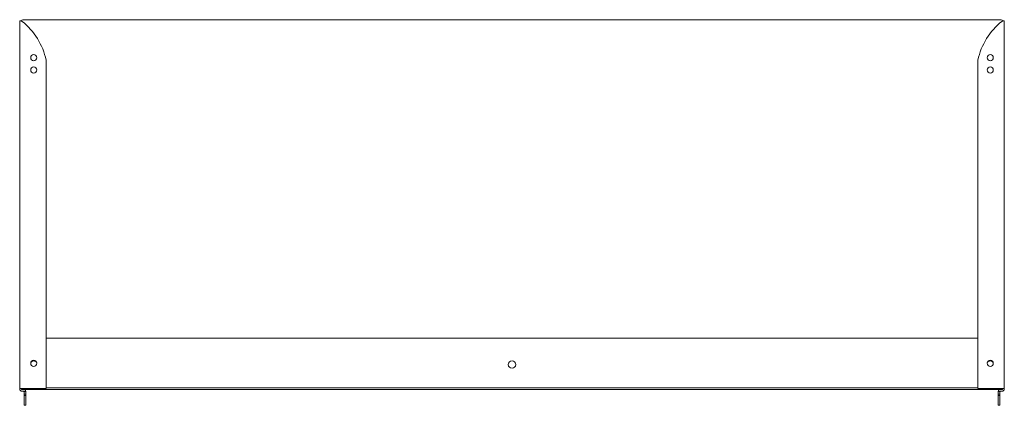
# Model space of a CAD drawing. Header units: millimetres. Extents: x -402 to 402, y -157 to 157.
import ezdxf

# ---------------------------------------------------------------- set-up
doc = ezdxf.new("R2010")
doc.units = ezdxf.units.MM

msp = doc.modelspace()

# ---------------------------------------------------------------- linework, layer by layer
at = {"color": 0, "linetype": 'Continuous', "lineweight": 0}
for p, q in [((-401.5, 156.14), (-401.5, -143.36)), ((-400.47, 156.14), (-401.5, 156.14)), ((-399.74, 156.14), (-400.47, 156.14)), ((-399, 157.08), (399, 157.08)), ((399.74, 156.14), (400.47, 156.14)), ((400.47, 156.14), (401.5, 156.14)), ((401.5, 156.14), (401.5, -143.36)), ((-380, 124.14), (-380, -143.36)), ((380, 124.14), (380, -143.36)), ((380, -102.42), (-380, -102.42)), ((-401.5, -143.67), (-401.5, -143.36)), ((-399.5, -143.36), (-401.5, -143.36)), ((-400, -144.17), (-400, -143.36)), ((400, -144.17), (-400, -144.17)), ((-399.5, -143.36), (-380, -143.36)), ((-380, -142.92), (380, -142.92)), ((399.5, -143.36), (380, -143.36)), ((399.5, -143.36), (401.5, -143.36)), ((400, -143.36), (400, -144.17)), ((401.5, -143.67), (401.5, -143.36)), ((-398.47, -145.67), (-399.5, -145.67)), ((-398.16, -145.78), (-396.51, -145.78)), ((-397.97, -146.17), (-397.97, -148.08)), ((-397.97, -148.08), (-397.97, -149.08)), ((-397.97, -148.08), (-396.47, -148.08)), ((-397.97, -149.08), (-397.97, -155.28)), ((-397.97, -149.08), (-396.47, -149.08)), ((-396.47, -148.08), (-396.47, -146.17)), ((-396.47, -149.08), (-396.47, -148.08)), ((-396.47, -155.28), (-396.47, -149.08)), ((396.47, -146.17), (396.47, -148.08)), ((396.47, -148.08), (396.47, -149.08)), ((396.47, -148.08), (397.97, -148.08)), ((396.47, -149.08), (396.47, -155.28)), ((396.47, -149.08), (397.97, -149.08)), ((396.51, -145.78), (397.97, -145.78)), ((397.97, -145.78), (397.97, -146.17)), ((397.97, -148.08), (397.97, -146.17)), ((397.97, -149.08), (397.97, -148.08)), ((397.97, -155.28), (397.97, -149.08)), ((398.47, -145.67), (399.5, -145.67)), ((-397.97, -157.08), (-397.97, -155.28)), ((-397.97, -157.08), (-396.47, -157.08)), ((-396.47, -155.28), (-396.47, -157.08)), ((396.47, -157.08), (396.47, -155.28)), ((396.47, -157.08), (397.97, -157.08)), ((397.97, -155.28), (397.97, -157.08))]:
    msp.add_line(p, q, dxfattribs=at)
at = {"color": 0, "linetype": 'Continuous', "lineweight": 0, "extrusion": (0, 0, -1)}
for centre, radius, start, end in [((399, 156.08), 1, 3.5992, 90), ((-433.68, 112.85), 54.85, 11.88511, 51.45901), ((-399, 156.08), 1, 90, 176.4008), ((-390, 126.14), 2.5, 270, 90), ((-390, 126.14), 2.5, 90, 270), ((-390, 116.14), 2.5, 270, 90), ((-390, 116.14), 2.5, 90, 270), ((-390, -122.86), 2.5, 270, 90), ((-390, -122.86), 2.5, 90, 270), ((390, -123.92), 3, 37.39383, 142.44755), ((0, -123.92), 3, 0, 180), ((0, -123.92), 3, 180, 0), ((-390, -123.92), 3, 37.55245, 142.60617), ((399.5, -143.67), 2, 270, 0), ((-398.47, -146.17), 2, 11.28144, 90), ((-398.47, -146.17), 0.5, 360, 90)]:
    msp.add_arc(centre, radius, start, end, dxfattribs=at)
at = {"color": 0, "linetype": 'Continuous', "lineweight": 0}
for centre, radius, start, end in [((-433.68, 112.85), 54.85, 11.88511, 51.45901), ((-390, 126.14), 2.5, 90, 270), ((-390, 126.14), 2.5, 270, 90), ((-390, 116.14), 2.5, 90, 270), ((-390, 116.14), 2.5, 270, 90), ((-390, -122.86), 2.5, 90, 270), ((-390, -122.86), 2.5, 270, 90), ((-398.47, -146.17), 2, 11.28144, 90), ((399.5, -143.67), 2, 270, 0), ((-398.47, -146.17), 0.5, 51.49133, 90), ((-398.47, -146.17), 0.5, 0, 51.49133), ((-398.47, -146.17), 2, 0, 11.28144), ((398.47, -146.17), 2, 168.71856, 180)]:
    msp.add_arc(centre, radius, start, end, dxfattribs=at)
for points, knots in [([(-399.5, 155.75), (-399.57, 155.78), (-399.64, 155.8), (-399.81, 155.87), (-399.9, 155.91), (-400.09, 155.98), (-400.19, 156.02), (-400.34, 156.09), (-400.41, 156.12), (-400.47, 156.14)], [-0.106466, -0.106466, -0.106466, -0.106466, -0.0843045, -0.0843045, -0.0533028, -0.0533028, -0.0222436, -0.0222436, 0, 0, 0, 0]), ([(-399.5, 155.75), (-399.53, 155.79), (-399.57, 155.86), (-399.68, 156.03), (-399.72, 156.1), (-399.74, 156.14)], [0, 0, 0, 0, 0.5, 0.5, 1, 1, 1, 1]), ([(399.5, 155.75), (399.53, 155.79), (399.57, 155.86), (399.62, 155.95), (399.68, 156.03), (399.72, 156.1), (399.74, 156.14)], [0, 0, 0, 0, 0.5, 0.5, 0.5, 1, 1, 1, 1]), ([(399.5, 155.75), (399.57, 155.78), (399.64, 155.8), (399.81, 155.87), (399.9, 155.91), (400.09, 155.98), (400.19, 156.02), (400.34, 156.09), (400.41, 156.12), (400.47, 156.14)], [-0.106466, -0.106466, -0.106466, -0.106466, -0.0843045, -0.0843045, -0.0533028, -0.0533028, -0.0222436, -0.0222436, 0, 0, 0, 0])]:
    msp.add_open_spline(points, degree=3, knots=knots, dxfattribs=at)

doc.saveas('drawing.dxf')
